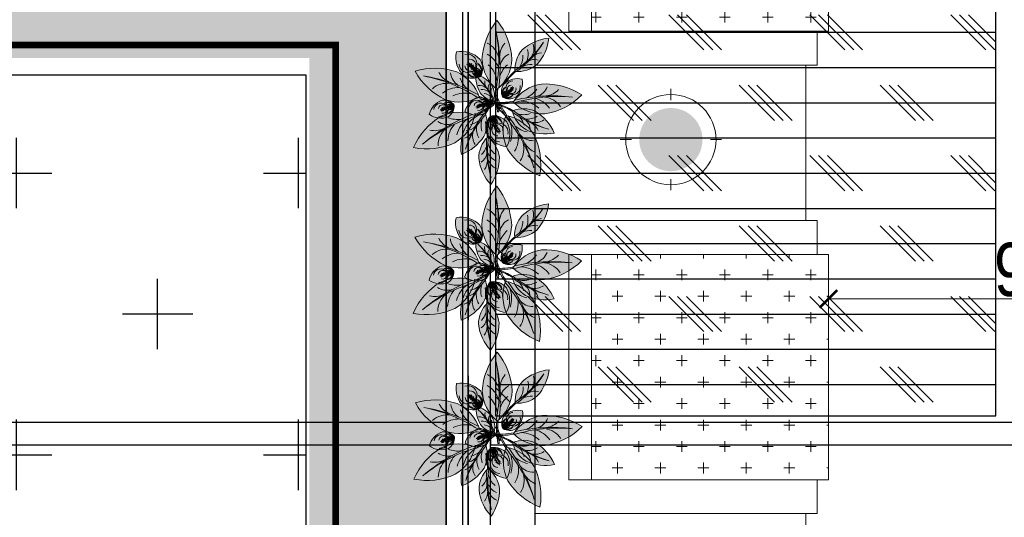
# Model space of a CAD drawing. Header units: inches. Extents: x -1008743 to -388065, y -1380311 to -642022.
# Tile 41 of 85: x -521362 to -519145, y -676115 to -674994. Entities that reach past the tile are written whole.
import ezdxf
from ezdxf.xclip import XClip

# ---------------------------------------------------------------- set-up
doc = ezdxf.new("R2010")
doc.units = ezdxf.units.IN
doc.header["$LTSCALE"] = 1000
doc.header["$MEASUREMENT"] = 0
doc.header["$XCLIPFRAME"] = 0
doc.header["$PDMODE"] = 35
for name, pattern in [('CENTER2', [1.125, 0.75, -0.125, 0.125, -0.125]), ('General Arrangement Plan$0$( Hidden )', [0.375, 0.25, -0.125]), ('HIDDEN2', [0.1875, 0.125, -0.0625])]:
    doc.linetypes.add(name, pattern=pattern)
for name, color, linetype in [('Elevation hatch', 7, 'Continuous'), ('IFF-35 HEAVY', 100, 'Continuous'), ('M-HVAC-INSULATION', 7, 'Continuous')]:
    doc.layers.add(name, color=color, linetype=linetype)
for name, color, linetype, lineweight in [('General Arrangement Plan$0$DIM', 7, 'Continuous', 13), ('General Arrangement Plan$1$CT-FURNITURE', 3, 'Continuous', 5), ('General Arrangement Plan$1$FURN', 252, 'Continuous', 5)]:
    doc.layers.add(name, color=color, linetype=linetype, lineweight=lineweight)
doc.styles.add('General Arrangement Plan$1$Standard', font='ARIALN.TTF')
doc.dimstyles.new('General Arrangement Plan$1$TFS-Dim', dxfattribs={"dimtxt": 120, "dimasz": 40, "dimexe": 25, "dimexo": 25, "dimgap": 4.5, "dimtad": 1, "dimdec": 0, "dimzin": 0, "dimdsep": 46, "dimtxsty": 'General Arrangement Plan$1$Standard', "dimblk": 'General Arrangement Plan$1$_ArchTick', "dimcen": 0.09, "dimdle": 2, "dimclrd": 256, "dimclre": 8, "dimadec": 0, "dimazin": 0, "dimtfac": 1, "dimtdec": 0, "dimtofl": 0, "dimtmove": 1, "dimatfit": 3, "dimfxl": 1, "dimtolj": 1, "dimtzin": 0, "dimlwd": -1, "dimlwe": -1, "dimarcsym": 0})

# ---------------------------------------------------------------- blocks, each defined once
blk = doc.blocks.new('General Arrangement Plan$1$JHGFG')
h = blk.add_hatch()
h.set_pattern_fill('CROSS', color=9, scale=7.5, angle=270)
h.set_pattern_definition([(270, (0, 0), (47.625, -47.625), [23.8125, -71.4375]), (0, (-11.906, -11.906), (47.625, 47.625), [23.8125, -71.4375])])
h.paths.add_polyline_path([(-2281577.9, -209054.5), (-2282102.9, -209054.5), (-2282102.9, -209554.5), (-2281577.9, -209554.5)])
at = {"color": 0, "linetype": 'ByBlock', "lineweight": -2}
for points in [[(-2282152.9, -209054.5), (-2281602.9, -209054.5), (-2281602.9, -208979.5), (-2282227.9, -208979.5), (-2282227.9, -209629.5), (-2281602.9, -209629.5), (-2281602.9, -209554.5), (-2282152.9, -209554.5)], [(-2282102.9, -209054.5), (-2282152.9, -209054.5), (-2282152.9, -209554.5), (-2282102.9, -209554.5)], [(-2281577.9, -209054.5), (-2282102.9, -209054.5), (-2282102.9, -209554.5), (-2281577.9, -209554.5)]]:
    blk.add_lwpolyline(points, close=True, dxfattribs=at)
blk = doc.blocks.new('General Arrangement Plan$1$A$Caff05cb0')
h = blk.add_hatch(color=52)
h.set_gradient(color1=(228, 209, 7), one_color=1, tint=1, name='SPHERICAL')
edge = h.paths.add_edge_path()
edge.add_arc((0, 0), 70.1, 0, 360, ccw=False)
at = {"color": 250}
for points in [[(0, 87.5), (0, 112.5)], [(-87.5, 0), (-112.5, 0)], [(87.5, 0), (112.5, 0)], [(0, -87.5), (0, -112.5)]]:
    blk.add_lwpolyline(points, dxfattribs=at)
blk.add_circle((0, 0), 100, dxfattribs=at)
blk = doc.blocks.new('General Arrangement Plan$1$plant4')
at = {"ltscale": 0.8}
h = blk.add_hatch(color=85, dxfattribs=at)
h.dxf.hatch_style = 1
h.set_gradient(color1=(103, 159, 96), color2=(179, 207, 175), one_color=1, tint=0.75, name='INVCURVED')
h.paths.add_polyline_path([(0.2266, 0.0676, 0.199512), (0.0989, 0.0067, 0.09675), (0.3533, 0.0075, -0.086654), (0.1023, -0.0053, 0.192489), (0.2266, -0.0624, 0.158608), (0.3953, 0.0026, 0.158608)])
h = blk.add_hatch(color=35, dxfattribs=at)
h.dxf.hatch_style = 1
h.set_gradient(color1=(179, 116, 77), color2=(114, 74, 49), one_color=1, tint=0.32, name='CURVED')
h.paths.add_polyline_path([(0.05, -0.0003), (0.0485, 0.0057, 0.033108), (0, 0, 0.809082), (0.002, -0.006, -0.032777)])
h.paths.add_polyline_path([(0.0973, 0.0049, 0.033108), (0.0485, 0.0057), (0.05, -0.0003, -0.032777), (0.0983, -0.001), (0.0953, 0.0026)])
h = blk.add_hatch(color=85, dxfattribs=at)
h.dxf.hatch_style = 1
h.set_gradient(color1=(103, 159, 96), color2=(52, 80, 48), one_color=1, tint=0.25)
h.paths.add_polyline_path([(0.3533, 0.0075, -0.09675), (0.0989, 0.0067, 0.007527), (0.0953, 0.0026, 0.014292), (0.1023, -0.0053, 0.086654)])
blk.add_lwpolyline([(0.0983, -0.001), (0.0953, 0.0026), (0.0973, 0.0049, 0.066288), (0, 0, 0.809082), (0.002, -0.006, -0.065625)], format="xyb", close=True, dxfattribs=at)
for centre, radius, start, end in [((0.2359, -0.1164), 0.1842, 92.9121, 139.7695), ((0.1515, 0.1013), 0.1129, 290.5634, 330.4539), ((0.211, -0.2242), 0.2922, 50.9055, 86.9554), ((0.2123, 0.0879), 0.0955, 283.0013, 333.1911), ((0.2359, 0.1215), 0.1842, 220.2305, 267.0879), ((0.2242, 0.6583), 0.6635, 259.119, 281.2235), ((0.1912, 0.7199), 0.7306, 263.0097, 282.8199), ((0.1144, 0.1192), 0.1187, 277.6411, 318.482), ((0.211, 0.2293), 0.2922, 273.0446, 309.0945), ((0.1127, -0.1239), 0.1214, 41.7528, 70.1061), ((0.1853, -0.0821), 0.0727, 27.7376, 79.2347), ((0.2381, -0.0995), 0.0902, 48.8027, 88.011)]:
    blk.add_arc(centre, radius, start, end, dxfattribs=at)
blk = doc.blocks.new('General Arrangement Plan$1$plant5')
at = {"ltscale": 0.8}
h = blk.add_hatch(color=7, dxfattribs=at)
h.dxf.hatch_style = 1
h.set_gradient(color1=(237, 238, 238), one_color=1, tint=1)
h.paths.add_polyline_path([(0.15, 0, 0.256909), (0.0543, 0.05, 0.240303), (0.0028, 0.0075, -0.358381), (0.0489, 0.0306, 0.270233), (0, 0, -0.348977), (0.0363, 0.0149, 0.25095), (0.0039, 0, -0.245389), (0.0298, 0.008, 0.153246), (0.0082, 0, 0.15184), (0.0296, -0.008, 0.001374), (0.0298, -0.008, -0.245389), (0.0039, 0, 0.25095), (0.0363, -0.0149, -0.348977), (0, 0, 0.270233), (0.0489, -0.0306, -0.358381), (0.0028, -0.0075, 0.240303), (0.0543, -0.05, 0.256909)])
edge = h.paths.add_edge_path(flags=16)
edge.add_arc((0.0098, 0.0552), 0.0552, 269.916, 271.4154, ccw=False)
edge.add_arc((0.011, -0.0487), 0.0487, 89.8163, 91.5152, ccw=False)
edge.add_arc((0.0098, 0.0552), 0.0552, 271.4154, 288.9745)
edge.add_spline(control_points=[(0.0278, 0.003), (0.0281, 0.003), (0.03, 0.0028), (0.032, 0.0025), (0.0337, 0.0022)], knot_values=[0.247151, 0.247151, 0.247151, 0.247151, 0.247786, 0.253074, 0.253074, 0.253074, 0.253074], degree=3, periodic=0)
edge.add_spline(control_points=[(0.0337, 0.0022), (0.0349, 0.0021), (0.0361, 0.0019), (0.0372, 0.0017)], knot_values=[0.243636, 0.243636, 0.243636, 0.243636, 0.247151, 0.247151, 0.247151, 0.247151], degree=3, periodic=0)
edge.add_spline(control_points=[(0.0372, 0.0017), (0.0385, 0.0015), (0.0405, 0.0013), (0.0424, 0.0011), (0.0431, 0.0011)], knot_values=[0.23773, 0.23773, 0.23773, 0.23773, 0.241748, 0.243636, 0.243636, 0.243636, 0.243636], degree=3, periodic=0)
edge.add_spline(control_points=[(0.0431, 0.0011), (0.044, 0.001), (0.045, 0.001), (0.0459, 0.001)], knot_values=[0.234818, 0.234818, 0.234818, 0.234818, 0.23773, 0.23773, 0.23773, 0.23773], degree=3, periodic=0)
edge.add_spline(control_points=[(0.0459, 0.001), (0.0472, 0.0009), (0.0485, 0.0009), (0.0498, 0.0009)], knot_values=[0.230931, 0.230931, 0.230931, 0.230931, 0.234818, 0.234818, 0.234818, 0.234818], degree=3, periodic=0)
edge.add_spline(control_points=[(0.0498, 0.0009), (0.0513, 0.0009), (0.0528, 0.0009), (0.0543, 0.0009)], knot_values=[0.226471, 0.226471, 0.226471, 0.226471, 0.230931, 0.230931, 0.230931, 0.230931], degree=3, periodic=0)
edge.add_spline(control_points=[(0.0543, 0.0009), (0.0547, 0.0009), (0.0564, 0.001), (0.0581, 0.001), (0.0594, 0.0011)], knot_values=[0.221526, 0.221526, 0.221526, 0.221526, 0.222579, 0.226471, 0.226471, 0.226471, 0.226471], degree=3, periodic=0)
edge.add_spline(control_points=[(0.0594, 0.0011), (0.0609, 0.0012), (0.0623, 0.0014), (0.0637, 0.0017)], knot_values=[0.217168, 0.217168, 0.217168, 0.217168, 0.221526, 0.221526, 0.221526, 0.221526], degree=3, periodic=0)
edge.add_spline(control_points=[(0.0637, 0.0017), (0.0648, 0.002), (0.066, 0.0024), (0.0672, 0.0029), (0.0674, 0.003)], knot_values=[0.213164, 0.213164, 0.213164, 0.213164, 0.216463, 0.217168, 0.217168, 0.217168, 0.217168], degree=3, periodic=0)
edge.add_spline(control_points=[(0.0674, 0.003), (0.0685, 0.0035), (0.07, 0.0044), (0.0718, 0.0051), (0.0724, 0.0052)], knot_values=[0.207777, 0.207777, 0.207777, 0.207777, 0.211372, 0.213164, 0.213164, 0.213164, 0.213164], degree=3, periodic=0)
edge.add_spline(control_points=[(0.0724, 0.0052), (0.0729, 0.0053), (0.0744, 0.0054), (0.0757, 0.0044), (0.0762, 0.0036)], knot_values=[0.203445, 0.203445, 0.203445, 0.203445, 0.204995, 0.207777, 0.207777, 0.207777, 0.207777], degree=3, periodic=0)
edge.add_spline(control_points=[(0.0762, 0.0036), (0.0763, 0.0036), (0.0768, 0.0026), (0.0767, 0.0012), (0.0763, 0), (0.0763, -0.0001)], knot_values=[0.199694, 0.199694, 0.199694, 0.199694, 0.199863, 0.203137, 0.203445, 0.203445, 0.203445, 0.203445], degree=3, periodic=0)
edge.add_spline(control_points=[(0.0763, -0.0001), (0.0761, -0.0008), (0.0757, -0.0017), (0.075, -0.0024), (0.0748, -0.0026)], knot_values=[0.196756, 0.196756, 0.196756, 0.196756, 0.198903, 0.199694, 0.199694, 0.199694, 0.199694], degree=3, periodic=0)
edge.add_spline(control_points=[(0.0748, -0.0026), (0.0743, -0.0031), (0.0734, -0.0037), (0.0725, -0.0042), (0.0722, -0.0043)], knot_values=[0.193643, 0.193643, 0.193643, 0.193643, 0.195869, 0.196756, 0.196756, 0.196756, 0.196756], degree=3, periodic=0)
edge.add_spline(control_points=[(0.0722, -0.0043), (0.0708, -0.0049), (0.0694, -0.0052), (0.0678, -0.0054)], knot_values=[0.189135, 0.189135, 0.189135, 0.189135, 0.193643, 0.193643, 0.193643, 0.193643], degree=3, periodic=0)
edge.add_spline(control_points=[(0.0678, -0.0054), (0.0677, -0.0054), (0.0667, -0.0056), (0.0657, -0.0057), (0.0648, -0.0058)], knot_values=[0.186092, 0.186092, 0.186092, 0.186092, 0.186502, 0.189135, 0.189135, 0.189135, 0.189135], degree=3, periodic=0)
edge.add_spline(control_points=[(0.0648, -0.0058), (0.0635, -0.0059), (0.0621, -0.006), (0.0608, -0.0061)], knot_values=[0.182083, 0.182083, 0.182083, 0.182083, 0.186092, 0.186092, 0.186092, 0.186092], degree=3, periodic=0)
edge.add_spline(control_points=[(0.0608, -0.0061), (0.0596, -0.0062), (0.0584, -0.0062), (0.0571, -0.0062)], knot_values=[0.178391, 0.178391, 0.178391, 0.178391, 0.182083, 0.182083, 0.182083, 0.182083], degree=3, periodic=0)
edge.add_spline(control_points=[(0.0571, -0.0062), (0.0568, -0.0062), (0.0555, -0.0063), (0.0543, -0.0063), (0.0534, -0.0063)], knot_values=[0.17468, 0.17468, 0.17468, 0.17468, 0.175797, 0.178391, 0.178391, 0.178391, 0.178391], degree=3, periodic=0)
edge.add_spline(control_points=[(0.0534, -0.0063), (0.0525, -0.0063), (0.0516, -0.0063), (0.0506, -0.0063)], knot_values=[0.171864, 0.171864, 0.171864, 0.171864, 0.17468, 0.17468, 0.17468, 0.17468], degree=3, periodic=0)
edge.add_spline(control_points=[(0.0506, -0.0063), (0.0494, -0.0063), (0.0482, -0.0063), (0.047, -0.0062)], knot_values=[0.16826, 0.16826, 0.16826, 0.16826, 0.171864, 0.171864, 0.171864, 0.171864], degree=3, periodic=0)
edge.add_spline(control_points=[(0.047, -0.0062), (0.0453, -0.0061), (0.0434, -0.006), (0.0414, -0.0057), (0.0411, -0.0057)], knot_values=[0.162342, 0.162342, 0.162342, 0.162342, 0.167388, 0.16826, 0.16826, 0.16826, 0.16826], degree=3, periodic=0)
edge.add_spline(control_points=[(0.0411, -0.0057), (0.0399, -0.0055), (0.0386, -0.0053), (0.0374, -0.005)], knot_values=[0.158654, 0.158654, 0.158654, 0.158654, 0.162342, 0.162342, 0.162342, 0.162342], degree=3, periodic=0)
edge.add_spline(control_points=[(0.0374, -0.005), (0.0365, -0.0049), (0.0357, -0.0047), (0.0348, -0.0045)], knot_values=[0.156033, 0.156033, 0.156033, 0.156033, 0.158654, 0.158654, 0.158654, 0.158654], degree=3, periodic=0)
edge.add_spline(control_points=[(0.0348, -0.0045), (0.0335, -0.0043), (0.0317, -0.004), (0.03, -0.0037), (0.0295, -0.0036)], knot_values=[0.15048, 0.15048, 0.15048, 0.15048, 0.154549, 0.156033, 0.156033, 0.156033, 0.156033], degree=3, periodic=0)
edge.add_arc((0.011, -0.0487), 0.0487, 67.7054, 89.8163)
at = {"lineweight": 5, "ltscale": 0.8}
h = blk.add_hatch(color=83, dxfattribs=at)
h.dxf.hatch_style = 1
h.set_gradient(color1=(117, 211, 105), one_color=1, tint=1)
h.paths.add_polyline_path([(0.0489, 0.0306, 0.358381), (0.0028, 0.0075, 0.02724), (0, 0, -0.270233)])
h.paths.add_polyline_path([(0.0039, 0, -0.25095), (0.0363, 0.0149, 0.348977), (0, 0, 0.348977), (0.0363, -0.0149, -0.25095)])
h.paths.add_polyline_path([(0.0298, 0.008, 0.245389), (0.0039, 0, 0.245389), (0.0298, -0.008, -0.153246), (0.0082, 0, -0.153246)], flags=17)
h.paths.add_polyline_path([(0, 0, 0.02724), (0.0028, -0.0075, 0.358381), (0.0489, -0.0306, -0.270233)])
h = blk.add_hatch(color=95, dxfattribs=at)
h.dxf.hatch_style = 1
h.set_gradient(color1=(68, 182, 53), color2=(121, 213, 109), one_color=1, tint=0.63, name='CYLINDER')
edge = h.paths.add_edge_path()
edge.add_spline(control_points=[(0.0722, -0.0043), (0.0725, -0.0042), (0.0734, -0.0037), (0.0743, -0.0031), (0.0748, -0.0026)], knot_values=[0.193643, 0.193643, 0.193643, 0.193643, 0.194531, 0.196756, 0.196756, 0.196756, 0.196756], degree=3, periodic=0)
edge.add_spline(control_points=[(0.0748, -0.0026), (0.075, -0.0024), (0.0757, -0.0017), (0.0761, -0.0008), (0.0763, -0.0001)], knot_values=[0.196756, 0.196756, 0.196756, 0.196756, 0.197548, 0.199694, 0.199694, 0.199694, 0.199694], degree=3, periodic=0)
edge.add_spline(control_points=[(0.0763, -0.0001), (0.0763, 0), (0.0767, 0.0012), (0.0768, 0.0026), (0.0763, 0.0036), (0.0762, 0.0036)], knot_values=[0.199694, 0.199694, 0.199694, 0.199694, 0.200002, 0.203276, 0.203445, 0.203445, 0.203445, 0.203445], degree=3, periodic=0)
edge.add_spline(control_points=[(0.0762, 0.0036), (0.0757, 0.0044), (0.0744, 0.0054), (0.0729, 0.0053), (0.0724, 0.0052)], knot_values=[0.203445, 0.203445, 0.203445, 0.203445, 0.206228, 0.207777, 0.207777, 0.207777, 0.207777], degree=3, periodic=0)
edge.add_spline(control_points=[(0.0724, 0.0052), (0.0718, 0.0051), (0.07, 0.0044), (0.0685, 0.0035), (0.0674, 0.003)], knot_values=[0.207777, 0.207777, 0.207777, 0.207777, 0.20957, 0.213164, 0.213164, 0.213164, 0.213164], degree=3, periodic=0)
edge.add_spline(control_points=[(0.0674, 0.003), (0.0672, 0.0029), (0.066, 0.0024), (0.0648, 0.002), (0.0637, 0.0017)], knot_values=[0.213164, 0.213164, 0.213164, 0.213164, 0.213868, 0.217168, 0.217168, 0.217168, 0.217168], degree=3, periodic=0)
edge.add_spline(control_points=[(0.0637, 0.0017), (0.0623, 0.0014), (0.0609, 0.0012), (0.0594, 0.0011)], knot_values=[0.217168, 0.217168, 0.217168, 0.217168, 0.221526, 0.221526, 0.221526, 0.221526], degree=3, periodic=0)
edge.add_spline(control_points=[(0.0594, 0.0011), (0.0581, 0.001), (0.0564, 0.001), (0.0547, 0.0009), (0.0543, 0.0009)], knot_values=[0.221526, 0.221526, 0.221526, 0.221526, 0.225418, 0.226471, 0.226471, 0.226471, 0.226471], degree=3, periodic=0)
edge.add_spline(control_points=[(0.0543, 0.0009), (0.0528, 0.0009), (0.0513, 0.0009), (0.0498, 0.0009)], knot_values=[0.226471, 0.226471, 0.226471, 0.226471, 0.230931, 0.230931, 0.230931, 0.230931], degree=3, periodic=0)
edge.add_spline(control_points=[(0.0498, 0.0009), (0.0485, 0.0009), (0.0472, 0.0009), (0.0459, 0.001)], knot_values=[0.230931, 0.230931, 0.230931, 0.230931, 0.234818, 0.234818, 0.234818, 0.234818], degree=3, periodic=0)
edge.add_spline(control_points=[(0.0459, 0.001), (0.045, 0.001), (0.044, 0.001), (0.0431, 0.0011)], knot_values=[0.234818, 0.234818, 0.234818, 0.234818, 0.23773, 0.23773, 0.23773, 0.23773], degree=3, periodic=0)
edge.add_spline(control_points=[(0.0431, 0.0011), (0.0424, 0.0011), (0.0405, 0.0013), (0.0385, 0.0015), (0.0372, 0.0017)], knot_values=[0.23773, 0.23773, 0.23773, 0.23773, 0.239619, 0.243636, 0.243636, 0.243636, 0.243636], degree=3, periodic=0)
edge.add_spline(control_points=[(0.0372, 0.0017), (0.0361, 0.0019), (0.0349, 0.0021), (0.0337, 0.0022)], knot_values=[0.243636, 0.243636, 0.243636, 0.243636, 0.247151, 0.247151, 0.247151, 0.247151], degree=3, periodic=0)
edge.add_spline(control_points=[(0.0337, 0.0022), (0.032, 0.0025), (0.03, 0.0028), (0.0281, 0.003), (0.0278, 0.003)], knot_values=[0.247151, 0.247151, 0.247151, 0.247151, 0.25244, 0.253074, 0.253074, 0.253074, 0.253074], degree=3, periodic=0)
edge.add_arc((0.011, 0.0487), 0.0487, 271.5152, 290.2274, ccw=False)
edge.add_arc((0.011, -0.0487), 0.0487, 67.7054, 88.4848, ccw=False)
edge.add_spline(control_points=[(0.0295, -0.0036), (0.03, -0.0037), (0.0317, -0.004), (0.0335, -0.0043), (0.0348, -0.0045)], knot_values=[0.15048, 0.15048, 0.15048, 0.15048, 0.151964, 0.156033, 0.156033, 0.156033, 0.156033], degree=3, periodic=0)
edge.add_spline(control_points=[(0.0348, -0.0045), (0.0357, -0.0047), (0.0365, -0.0049), (0.0374, -0.005)], knot_values=[0.156033, 0.156033, 0.156033, 0.156033, 0.158654, 0.158654, 0.158654, 0.158654], degree=3, periodic=0)
edge.add_spline(control_points=[(0.0374, -0.005), (0.0386, -0.0053), (0.0399, -0.0055), (0.0411, -0.0057)], knot_values=[0.158654, 0.158654, 0.158654, 0.158654, 0.162342, 0.162342, 0.162342, 0.162342], degree=3, periodic=0)
edge.add_spline(control_points=[(0.0411, -0.0057), (0.0414, -0.0057), (0.0434, -0.006), (0.0453, -0.0061), (0.047, -0.0062)], knot_values=[0.162342, 0.162342, 0.162342, 0.162342, 0.163214, 0.16826, 0.16826, 0.16826, 0.16826], degree=3, periodic=0)
edge.add_spline(control_points=[(0.047, -0.0062), (0.0482, -0.0063), (0.0494, -0.0063), (0.0506, -0.0063)], knot_values=[0.16826, 0.16826, 0.16826, 0.16826, 0.171864, 0.171864, 0.171864, 0.171864], degree=3, periodic=0)
edge.add_spline(control_points=[(0.0506, -0.0063), (0.0516, -0.0063), (0.0525, -0.0063), (0.0534, -0.0063)], knot_values=[0.171864, 0.171864, 0.171864, 0.171864, 0.17468, 0.17468, 0.17468, 0.17468], degree=3, periodic=0)
edge.add_spline(control_points=[(0.0534, -0.0063), (0.0543, -0.0063), (0.0555, -0.0063), (0.0568, -0.0062), (0.0571, -0.0062)], knot_values=[0.17468, 0.17468, 0.17468, 0.17468, 0.177274, 0.178391, 0.178391, 0.178391, 0.178391], degree=3, periodic=0)
edge.add_spline(control_points=[(0.0571, -0.0062), (0.0584, -0.0062), (0.0596, -0.0062), (0.0608, -0.0061)], knot_values=[0.178391, 0.178391, 0.178391, 0.178391, 0.182083, 0.182083, 0.182083, 0.182083], degree=3, periodic=0)
edge.add_spline(control_points=[(0.0608, -0.0061), (0.0621, -0.006), (0.0635, -0.0059), (0.0648, -0.0058)], knot_values=[0.182083, 0.182083, 0.182083, 0.182083, 0.186092, 0.186092, 0.186092, 0.186092], degree=3, periodic=0)
edge.add_spline(control_points=[(0.0648, -0.0058), (0.0657, -0.0057), (0.0667, -0.0056), (0.0677, -0.0054), (0.0678, -0.0054)], knot_values=[0.186092, 0.186092, 0.186092, 0.186092, 0.188726, 0.189135, 0.189135, 0.189135, 0.189135], degree=3, periodic=0)
edge.add_spline(control_points=[(0.0678, -0.0054), (0.0694, -0.0052), (0.0708, -0.0049), (0.0722, -0.0043)], knot_values=[0.189135, 0.189135, 0.189135, 0.189135, 0.193643, 0.193643, 0.193643, 0.193643], degree=3, periodic=0)
at = {"lineweight": 9, "ltscale": 0.8}
for p, q in [((0.0299, -0.0008), (0.0236, 0.0003)), ((0.0324, 0.0004), (0.0358, 0.0051)), ((0.0367, 0.001), (0.0414, 0.0073)), ((0.0435, -0.0027), (0.0427, 0.0041)), ((0.0455, -0.0007), (0.0466, 0.0032)), ((0.0507, -0.0021), (0.0477, 0.0086)), ((0.0545, -0.0006), (0.0538, 0.005)), ((0.0604, -0.0013), (0.0571, 0.0065)), ((0.0637, -0.0003), (0.0638, 0.0057)), ((0.0674, 0.0003), (0.0674, 0.0088)), ((0.071, 0.0011), (0.0736, 0.0087)), ((0.0744, 0.0005), (0.0836, -0.0024)), ((0.0745, 0.0023), (0.0809, 0.0072)), ((0.0331, -0.0017), (0.0356, -0.0058)), ((0.0359, -0.0021), (0.0384, -0.0071)), ((0.04, -0.0018), (0.0423, -0.0098)), ((0.0474, -0.0047), (0.0459, -0.0105)), ((0.0512, -0.005), (0.0493, -0.009)), ((0.0546, -0.0037), (0.0519, -0.0097)), ((0.0571, -0.0045), (0.0573, -0.0126)), ((0.0629, -0.0036), (0.0579, -0.0096)), ((0.0649, -0.0044), (0.0646, -0.0097)), ((0.0679, -0.003), (0.0676, -0.0121)), ((0.0718, -0.0029), (0.0733, -0.0082)), ((0.0731, -0.0013), (0.0781, -0.005))]:
    blk.add_line(p, q, dxfattribs=at)
for centre, radius, start, end in [((0.0702, -0.0218), 0.0735, 102.4876, 162.7777), ((0.0567, -0.062), 0.112, 33.595, 91.2278), ((0.0067, 0.0482), 0.0483, 273.5313, 328.711), ((0.0098, 0.0552), 0.0552, 269.916, 311.5613), ((0.011, -0.0487), 0.0487, 43.3703, 91.5152), ((0.0655, -0.0023), 0.025, 51.9712, 139.685), ((0.0788, 0.0012), 0.0378, 48.9446, 144.5333), ((0.0702, 0.0218), 0.0735, 197.2223, 257.5124), ((0.0067, -0.0482), 0.0483, 31.289, 86.4687), ((0.0676, -0.0011), 0.0254, 213.677, 332.8415), ((0.0804, 0.0017), 0.0409, 217.4348, 331.7322), ((0.0567, 0.062), 0.112, 268.7722, 326.405)]:
    blk.add_arc(centre, radius, start, end, dxfattribs=at)
at = {"color": 62, "lineweight": 5, "ltscale": 0.8}
for centre, radius, start, end in [((0.0507, -0.0267), 0.0573, 91.7664, 152.2545), ((0.0275, -0.0154), 0.0315, 73.8983, 150.8496), ((0.0399, -0.009), 0.0406, 77.1426, 158.365), ((0.034, -0.0228), 0.0378, 86.5852, 142.9351), ((0.0245, -0.0208), 0.0293, 79.5747, 134.724), ((0.0317, -0.0305), 0.0385, 92.8652, 127.7155), ((0.0507, 0.0267), 0.0573, 207.7455, 268.2336), ((0.0275, 0.0154), 0.0315, 209.1504, 286.1017), ((0.0399, 0.009), 0.0406, 201.635, 282.8574), ((0.034, 0.0228), 0.0378, 217.0649, 273.4148), ((0.0245, 0.0208), 0.0293, 225.276, 280.4253), ((0.0317, 0.0305), 0.0385, 232.2845, 267.1348)]:
    blk.add_arc(centre, radius, start, end, dxfattribs=at)
blk.add_open_spline([(0.0295, -0.0036), (0.03, -0.0037), (0.0339, -0.0043), (0.0429, -0.0064), (0.0552, -0.0064), (0.0655, -0.0059), (0.0723, -0.0047), (0.0754, -0.0023), (0.0766, 0.0004), (0.0769, 0.0036), (0.0738, 0.0058), (0.0702, 0.0046), (0.0648, 0.0013), (0.0544, 0.0009), (0.0416, 0.0008), (0.0325, 0.0025), (0.0281, 0.003), (0.0278, 0.003)], degree=3, knots=[0.1504802, 0.1504802, 0.1504802, 0.1504802, 0.1519644, 0.163214, 0.177274, 0.1887256, 0.1945307, 0.1975476, 0.2000024, 0.2032763, 0.2062279, 0.2095699, 0.2138685, 0.2254176, 0.2396186, 0.2524399, 0.2530743, 0.2530743, 0.2530743, 0.2530743], dxfattribs=at)
blk = doc.blocks.new('General Arrangement Plan$1$Anturio Completa')
at = {"xscale": -1}
for p, rotation in [((0.0382, -0.3934), 275.9103487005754), ((0.0047, -0.3743), 209.3422747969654)]:
    blk.add_blockref('General Arrangement Plan$1$plant4', p, dxfattribs=dict(at, rotation=rotation))
for name, p, xscale, yscale, zscale, rotation in [('General Arrangement Plan$1$plant4', (-0.0545, -0.3355), 0.6875195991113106, 0.6875195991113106, 0.6875195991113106, 134.6123703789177), ('General Arrangement Plan$1$plant4', (0.0396, -0.3604), 0.6875195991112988, 0.6875195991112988, 0.6875195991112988, 62.02852832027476), ('General Arrangement Plan$1$plant5', (0.0091, -0.3436), 0.7678141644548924, 0.7678141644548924, 0.7678141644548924, 132.2423739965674), ('General Arrangement Plan$1$plant4', (0.06, -0.3566), 0.4588451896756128, 0.4588451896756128, 0.4588451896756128, 214.0760858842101), ('General Arrangement Plan$1$plant4', (0.0225, -0.3869), 0.6875195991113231, 0.6875195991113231, 0.6875195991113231, 329.7037252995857), ('General Arrangement Plan$1$plant4', (0.1178, -0.4144), 0.6875195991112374, 0.6875195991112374, 0.6875195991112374, 3.732606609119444), ('General Arrangement Plan$1$plant5', (0.0322, -0.3992), 0.7678141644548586, 0.7678141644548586, 0.7678141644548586, 290.0444626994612), ('General Arrangement Plan$1$plant5', (0.0446, -0.5537), 0.7678141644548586, 0.7678141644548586, 0.7678141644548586, 290.0444626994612)]:
    blk.add_blockref(name, p, dxfattribs=dict(xscale=xscale, yscale=yscale, zscale=zscale, rotation=rotation))
for name, p, rotation in [('General Arrangement Plan$1$plant5', (0.0917, -0.3951), 27.2090412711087), ('General Arrangement Plan$1$plant4', (0.0722, -0.3656), 180), ('General Arrangement Plan$1$plant4', (0.0428, -0.3558), 248.0349850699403), ('General Arrangement Plan$1$plant4', (0.0423, -0.3813), 297.7195320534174), ('General Arrangement Plan$1$plant5', (-0.0806, -0.4387), 224.8255080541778)]:
    blk.add_blockref(name, p, dxfattribs=dict(rotation=rotation))
blk = doc.blocks.new('General Arrangement Plan$1$_ArchTick')
at = {"color": 0, "linetype": 'ByBlock', "const_width": 0.15}
blk.add_lwpolyline([(-0.5, -0.5), (0.5, 0.5)], dxfattribs=at)
blk = doc.blocks.new('*D414')
at = {"layer": 'Defpoints', "color": 0}
for p in [(7030.1, 2582.6), (7030.1, 2540.3, 0.1), (8005.2, 2540.6, 0)]:
    blk.add_point(p, dxfattribs=at)
at = {"layer": 'General Arrangement Plan$0$DIM', "color": 8, "linetype": 'General Arrangement Plan$0$( Hidden )'}
for p, q in [((7030.1, 2565.3), (7030.1, 2607.6)), ((8005.2, 2565.6), (8005.2, 2607.6))]:
    blk.add_line(p, q, dxfattribs=at)
at = {"layer": 'General Arrangement Plan$0$DIM', "color": 8}
blk.add_line((8007.2, 2582.6), (7028.1, 2582.6), dxfattribs=at)
at = {"layer": 'General Arrangement Plan$0$DIM', "color": 8, "xscale": 40, "yscale": 40, "zscale": 40, "rotation": 180}
blk.add_blockref('General Arrangement Plan$1$_ArchTick', (7030.1, 2582.6), dxfattribs=at)
at = {"layer": 'General Arrangement Plan$0$DIM', "color": 8, "xscale": 40, "yscale": 40, "zscale": 40}
blk.add_blockref('General Arrangement Plan$1$_ArchTick', (8005.2, 2582.6), dxfattribs=at)
at = {"layer": 'General Arrangement Plan$0$DIM', "color": 0, "insert": (7517.6, 2648.4), "char_height": 120, "attachment_point": 5, "style": 'General Arrangement Plan$1$Standard'}
blk.add_mtext('\\A1;975', dxfattribs=at)
blk = doc.blocks.new('latout')
at = {"color": 252, "linetype": 'CENTER2'}
blk.add_line((-8375, 13525.7), (-8375, -289.9), dxfattribs=at)
at = {"color": 3, "ltscale": 10}
blk.add_lwpolyline([(-8325, 100.3), (-8325, 4780), (-8425, 4780), (-8425, 100.3)], close=True, dxfattribs=at)
at = {"color": 30, "ltscale": 10}
for points in [[(-10045, 1244.9), (-8425, 1244.9), (-8425, 1294.9), (-10045, 1294.9)], [(-8325.3, 1244.9), (-7149, 1244.9), (-7149, 1294.9), (-8325.3, 1294.9)]]:
    blk.add_lwpolyline(points, close=True, dxfattribs=at)
blk = doc.blocks.new('General Arrangement Plan')
at = {"layer": 'General Arrangement Plan$1$FURN'}
blk.add_lwpolyline([(6168.8, 4871.8), (6168.8, 972), (6368.8, 972), (6368.8, 4810.7), (6168.8, 4810.7)], dxfattribs=at)
at = {"layer": 'General Arrangement Plan$1$FURN', "elevation": 0.1}
for points in [[(6979.3, 3109.7), (6979.3, 2759.3), (6369.7, 2759.3), (6369.7, 3109.7)], [(6979.3, 2098.9), (6979.3, 1748.5), (6369.7, 1748.5), (6369.7, 2098.9)]]:
    blk.add_lwpolyline(points, close=True, dxfattribs=at)
at = {"layer": 'General Arrangement Plan$1$CT-FURNITURE', "xscale": 1.016002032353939, "yscale": 1.016002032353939, "zscale": 1.016002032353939}
blk.add_blockref('General Arrangement Plan$1$A$Caff05cb0', (6675.4, 2941.7), dxfattribs=at)
at = {"layer": 'General Arrangement Plan$1$FURN', "extrusion": (-2.37013e-18, 3.44359e-07, 1), "xscale": -1.016002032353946, "yscale": 1.016002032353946, "zscale": 1.016002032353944, "rotation": 180}
for p in [(2325117.9, -209213.9, 0.1), (2325117.9, -210224.7, 0.1)]:
    blk.add_blockref('General Arrangement Plan$1$JHGFG', p, dxfattribs=at)
at = {"layer": 'General Arrangement Plan$1$FURN', "xscale": 519.1637724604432, "yscale": 519.1637724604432, "zscale": 519.1637724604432, "rotation": 270}
for p in [(6475, 3042.4), (6474.4, 2668.7), (6475.6, 2295)]:
    blk.add_blockref('General Arrangement Plan$1$Anturio Completa', p, dxfattribs=at)
at = {"layer": 'General Arrangement Plan$0$DIM', "color": 9, "true_color": 0xc7c8ca}
dim = blk.add_linear_dim(base=(7030.1, 2582.6, 0), p1=(8005.2, 2540.6, 0), p2=(7030.1, 2540.3, 0.1), dimstyle='General Arrangement Plan$1$TFS-Dim', override={"dimclrd": 8}, dxfattribs=at)
dim.commit()
dim.dimension.update_dxf_attribs({"geometry": '*D414', "text_midpoint": (7517.6, 2648.4, 0)})

msp = doc.modelspace()

# ---------------------------------------------------------------- linework, layer by layer
at = {"layer": 'IFF-35 HEAVY', "ltscale": 100}
msp.add_lwpolyline([(-514107.3, -666822.4), (-514107.3, -672720.2), (-517541, -672720.2), (-517541, -672053.7), (-517665, -672053.7), (-517665, -673394.2), (-519001.7, -673394.9), (-519001.7, -672054.3), (-519125.7, -672053.7), (-519125.7, -673317.2), (-520278.1, -673317.2), (-520278.1, -672053.7), (-520402.1, -672053.7), (-520402.3, -677306.5), (-524753, -677305.8), (-524753, -674617.4), (-521734, -674617.4), (-521734, -673425.1), (-522387.4, -673425.1), (-522387.4, -672413.2), (-521734, -672413.2), (-521734, -672290.5), (-526462.8, -672289.2), (-526462.9, -671739)], dxfattribs=at)

# ---------------------------------------------------------------- next in the draw order: block references
at = {"color": 7}
ref = msp.add_blockref('General Arrangement Plan', (-526571.1, -678205.6), dxfattribs=at)
XClip(ref).set_block_clipping_path([(48.7190010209, -107.5186207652), (15251.6043912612, 15253.5715002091)])

# ---------------------------------------------------------------- next in the draw order: hatches: boundary and pattern name
at = {"layer": 'Elevation hatch', "true_color": 0x939598}
h = msp.add_hatch(dxfattribs=at)
h.set_pattern_fill('CORK', color=252, scale=25)
h.set_pattern_definition([(0, (-549706.02, -668672.15), (0, 79.375), []), (135, (-549666.34, -668711.84), (-158.75, -158.75), [112.2532, -112.2532]), (135, (-549646.5, -668711.84), (-158.75, -158.75), [112.2532, -112.2532]), (135, (-549626.65, -668711.84), (-158.75, -158.75), [112.2532, -112.2532])])
h.paths.add_polyline_path([(-520290.5, -674716.5), (-520290.5, -675886.8), (-519163.9, -675886.8), (-519163.9, -674716.5)])
at = {"layer": 'M-HVAC-INSULATION'}
h = msp.add_hatch(dxfattribs=at)
h.set_pattern_fill('DOTS', scale=50)
h.set_pattern_definition([(0, (-506064.966, -668671.505), (39.6875, 79.375), [0, -79.375])])
h.paths.add_polyline_path([(-520709.7, -675080.2), (-520709.7, -676805.3), (-524408.4, -676805.3), (-524408.4, -675080.2)], flags=16)
h.paths.add_polyline_path([(-520633.1, -674662.7), (-520633.1, -674812.7), (-520783.1, -674812.7), (-520783.1, -674662.7)])
h.paths.add_polyline_path([(-520741.4, -673834.8), (-520891.4, -673834.8), (-520891.4, -673684.8), (-520741.4, -673684.8)])
h.paths.add_polyline_path([(-520688.1, -673090.8), (-520838.1, -673090.8), (-520838.1, -672940.8), (-520688.1, -672940.8)])
h.paths.add_polyline_path([(-524753, -677305.8), (-524753, -674617.4), (-521734, -674617.4), (-521734, -673425.1), (-522387.4, -673425.1), (-522387.4, -672413.2), (-521734, -672413.2), (-521734, -672289.8), (-521858, -672289.8), (-521858, -672289.2), (-526462.8, -672289.2), (-526462.8, -671739), (-516526, -671739), (-516526, -666822.4), (-514107.3, -666822.4), (-514107.3, -672720.2), (-517541, -672720.2), (-517541, -672053.7), (-517665, -672053.7), (-517665, -673394.2), (-519001.7, -673394.9), (-519001.7, -672054.3), (-519125.7, -672053.7), (-519125.7, -673317.2), (-520278.1, -673317.2), (-520278.1, -672053.7), (-520402.1, -672053.7), (-520402.9, -677306.5)])
h = msp.add_hatch(dxfattribs=at)
h.set_pattern_fill('CROSS', scale=50)
h.set_pattern_definition([(0, (-549706.02, -668672.15), (317.5, 317.5), [158.75, -476.25]), (90, (-549626.65, -668751.53), (-317.5, 317.5), [158.75, -476.25])])
h.paths.add_polyline_path([(-524403.4, -675118.1), (-524403.4, -676696.3), (-520717.7, -676696.3), (-520717.7, -675118.1)])

# ---------------------------------------------------------------- next in the draw order: linework, layer by layer
at = {"color": 7}
for points in [[(-520365.1, -677081), (-511929.5, -677081), (-511929.5, -673333.2), (-520365.1, -673333.2)], [(-519163.9, -674716.5), (-520290.5, -674716.5), (-520290.5, -675886.8), (-519163.9, -675886.8)]]:
    msp.add_lwpolyline(points, close=True, dxfattribs=at)
at = {"ltscale": 10}
msp.add_lwpolyline([(-512026.8, -677146.7), (-520351.8, -677146.7), (-520351.8, -673455.5), (-512026.8, -673455.5)], close=True, dxfattribs=at)
at = {"layer": 'IFF-35 HEAVY', "color": 5, "linetype": 'HIDDEN2', "ltscale": 2, "const_width": 15}
msp.add_lwpolyline([(-524470.9, -675050.5), (-520650.2, -675050.5), (-520650.2, -676763.8), (-524470.9, -676763.8)], close=True, dxfattribs=at)
at = {"layer": 'IFF-35 HEAVY', "ltscale": 100}
msp.add_lwpolyline([(-524403.4, -675118.1), (-520717.7, -675118.1), (-520717.7, -676696.3), (-524403.4, -676696.3)], close=True, dxfattribs=at)

# ---------------------------------------------------------------- next in the draw order: block references
at = {"ltscale": 10}
msp.add_blockref('latout', (-511976.8, -677196.7), dxfattribs=at)

doc.saveas('drawing.dxf')
